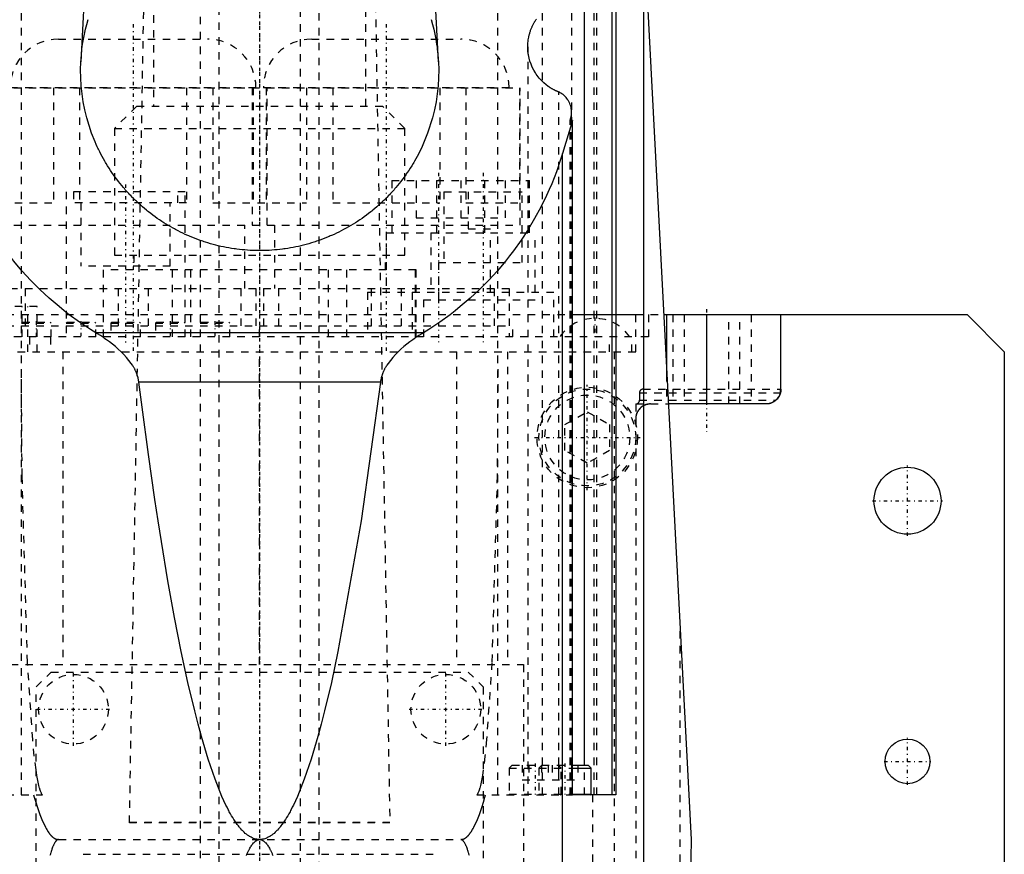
# Model space of a CAD drawing. Extents: x -100 to 100, y -99 to 429.
# Tile 12 of 14: x -32 to 100, y 84 to 196. Entities that reach past the tile are written whole.
import ezdxf

# ---------------------------------------------------------------- set-up
doc = ezdxf.new("R2010")
doc.units = 0
doc.linetypes.add('CENTER', pattern=[1.5, 0.45, -0.5, 0.05, -0.5])
doc.linetypes.add('DASHED', pattern=[2, 1, -1])
for name, color, linetype in [('AM_0', 7, 'CONTINUOUS'), ('AM_3', 7, 'DASHED'), ('AM_7', 7, 'CENTER')]:
    doc.layers.add(name, color=color, linetype=linetype)

msp = doc.modelspace()

# ---------------------------------------------------------------- linework, layer by layer
at = {"layer": 'AM_0', "color": 7, "linetype": 'CONTINUOUS'}
for p, q in [((58, 85.5), (50.81, 222.76)), ((-22.57, 217.5), (-24.01, 189.97)), ((24.01, 189.97), (22.57, 217.5)), ((51.58, 36.5), (51.58, 207.93)), ((47.36, 91.5), (47.36, 201.29)), ((47.82, 201.29), (47.82, 91.5)), ((43.63, 95.5), (43.63, 198.38)), ((41.89, 182.09), (41.89, 183.18)), ((42.01, 182.05), (40.68, 177.66)), ((42.01, 182.05), (41.71, 182.15)), ((42.01, 91.5), (42.01, 182.05)), ((40.68, 36.5), (40.68, 177.66)), ((42.01, 156), (50.5, 156)), ((54.43, 156), (95, 156)), ((54.64, 156), (54.64, 148.01)), ((60, 156), (60, 144)), ((70, 146), (70, 156)), ((95, 156), (100, 151)), ((22, 153.57), (-22, 153.57)), ((100, 151), (100, 32)), ((16.22, 146.91), (-16.22, 146.91)), ((69.99, 146), (70, 146)), ((68, 144), (54.97, 144)), ((42.01, 95.5), (44.1, 95.5)), ((44.5, 95.1), (44.1, 95.5)), ((42.01, 95.1), (44.5, 95.1)), ((44.5, 91.6), (44.5, 95.1)), ((42.01, 91.6), (44.5, 91.6)), ((47.82, 91.5), (42.01, 91.5)), ((57.14, 36.5), (58, 85.5))]:
    msp.add_line(p, q, dxfattribs=at)
for points in [[(36, 191.97, 0), (36.01, 192.29, 0), (36.07, 192.91, 0), (36.13, 193.28, 0), (36.15, 193.38, 0), (36.18, 193.48, 0), (36.19, 193.53, 0), (36.2, 193.58, 0), (36.23, 193.68, 0), (36.26, 193.79, 0), (36.27, 193.84, 0), (36.29, 193.89, 0), (36.32, 193.99, 0), (36.35, 194.09, 0), (36.37, 194.14, 0), (36.39, 194.19, 0), (36.43, 194.28, 0), (36.46, 194.38, 0), (36.5, 194.48, 0), (36.54, 194.58, 0), (36.59, 194.67, 0), (36.61, 194.72, 0), (36.63, 194.77, 0), (36.68, 194.86, 0), (36.73, 194.96, 0), (36.77, 195.05, 0), (36.82, 195.14, 0), (36.88, 195.23, 0), (36.9, 195.28, 0), (36.93, 195.32, 0), (36.98, 195.41, 0), (37.04, 195.5, 0), (37.1, 195.59, 0), (37.16, 195.68, 0)], [(40.18, 185.89, 0), (40.15, 185.9, 0), (40.08, 185.93, 0), (40.02, 185.96, 0), (39.98, 185.97, 0), (39.95, 185.99, 0), (39.88, 186.01, 0), (39.82, 186.04, 0), (39.75, 186.07, 0), (39.68, 186.11, 0), (39.62, 186.14, 0), (39.59, 186.15, 0), (39.55, 186.17, 0), (39.49, 186.2, 0), (39.42, 186.24, 0), (39.36, 186.27, 0), (39.3, 186.31, 0), (39.23, 186.34, 0), (39.2, 186.36, 0), (39.17, 186.38, 0), (39.11, 186.42, 0), (39.05, 186.46, 0), (39.02, 186.48, 0), (38.99, 186.5, 0), (38.93, 186.54, 0), (38.87, 186.58, 0), (38.84, 186.6, 0), (38.81, 186.62, 0), (38.75, 186.66, 0), (38.69, 186.7, 0), (38.48, 186.85, 0), (38.15, 187.13, 0), (37.84, 187.44, 0), (37.54, 187.76, 0), (37.27, 188.1, 0), (37.15, 188.28, 0), (37.03, 188.46, 0), (36.8, 188.84, 0), (36.61, 189.22, 0), (36.44, 189.63, 0), (36.29, 190.04, 0), (36.18, 190.46, 0), (36.13, 190.67, 0), (36.09, 190.88, 0), (36.03, 191.32, 0), (36, 191.75, 0), (36, 191.97, 0)], [(0, 164.6, 0), (-0.18, 164.6, 0), (-0.54, 164.61, 0), (-0.9, 164.62, 0), (-1.08, 164.63, 0), (-1.26, 164.63, 0), (-1.63, 164.66, 0), (-1.99, 164.68, 0), (-2.35, 164.72, 0), (-2.7, 164.75, 0), (-3.06, 164.8, 0), (-3.24, 164.82, 0), (-3.42, 164.85, 0), (-3.78, 164.9, 0), (-4.14, 164.96, 0), (-4.49, 165.02, 0), (-4.85, 165.1, 0), (-5.2, 165.17, 0), (-5.38, 165.21, 0), (-5.55, 165.25, 0), (-5.9, 165.34, 0), (-6.25, 165.43, 0), (-6.43, 165.48, 0), (-6.6, 165.53, 0), (-6.95, 165.63, 0), (-7.29, 165.74, 0), (-7.46, 165.79, 0), (-7.64, 165.85, 0), (-7.98, 165.97, 0), (-8.32, 166.09, 0), (-8.66, 166.22, 0), (-8.99, 166.35, 0), (-9.33, 166.49, 0), (-9.49, 166.56, 0), (-9.66, 166.63, 0), (-9.99, 166.78, 0), (-10.32, 166.93, 0), (-10.64, 167.09, 0), (-10.96, 167.25, 0), (-11.28, 167.42, 0), (-11.44, 167.51, 0), (-11.6, 167.59, 0), (-11.92, 167.77, 0), (-12.23, 167.95, 0), (-12.54, 168.14, 0), (-12.85, 168.33, 0), (-13.15, 168.52, 0), (-13.3, 168.62, 0), (-13.45, 168.73, 0), (-13.75, 168.93, 0), (-14.05, 169.14, 0), (-14.34, 169.35, 0), (-14.63, 169.57, 0), (-14.91, 169.79, 0), (-15.05, 169.91, 0), (-15.19, 170.02, 0), (-15.47, 170.25, 0), (-15.75, 170.49, 0), (-16.02, 170.73, 0), (-16.28, 170.97, 0), (-16.55, 171.22, 0), (-16.68, 171.34, 0), (-16.81, 171.47, 0), (-17.07, 171.72, 0), (-17.32, 171.98, 0), (-17.44, 172.11, 0), (-17.57, 172.25, 0), (-17.81, 172.51, 0), (-18.05, 172.78, 0), (-18.17, 172.92, 0), (-18.29, 173.06, 0), (-18.52, 173.33, 0), (-18.75, 173.61, 0), (-18.97, 173.9, 0), (-19.19, 174.19, 0), (-19.41, 174.48, 0), (-19.52, 174.62, 0), (-19.62, 174.77, 0), (-19.83, 175.07, 0), (-20.03, 175.37, 0), (-20.23, 175.67, 0), (-20.42, 175.98, 0), (-20.61, 176.29, 0), (-20.7, 176.44, 0), (-20.79, 176.6, 0), (-20.97, 176.91, 0), (-21.15, 177.23, 0), (-21.32, 177.55, 0), (-21.48, 177.87, 0), (-21.64, 178.2, 0), (-21.72, 178.36, 0), (-21.8, 178.52, 0), (-21.95, 178.85, 0), (-22.09, 179.19, 0), (-22.56, 180.36, 0), (-23.22, 182.43, 0), (-23.48, 183.49, 0), (-23.69, 184.56, 0), (-23.96, 186.71, 0), (-24.05, 188.88, 0), (-24.01, 189.97, 0)], [(24.01, 189.97, 0), (24.05, 188.88, 0), (23.96, 186.71, 0), (23.69, 184.56, 0), (23.48, 183.49, 0), (23.22, 182.43, 0), (22.56, 180.36, 0), (21.72, 178.36, 0), (21.15, 177.23, 0), (20.97, 176.91, 0), (20.79, 176.6, 0), (20.7, 176.44, 0), (20.61, 176.29, 0), (20.42, 175.98, 0), (20.23, 175.67, 0), (20.03, 175.37, 0), (19.83, 175.07, 0), (19.62, 174.77, 0), (19.52, 174.62, 0), (19.41, 174.48, 0), (19.19, 174.19, 0), (18.97, 173.9, 0), (18.75, 173.61, 0), (18.52, 173.33, 0), (18.29, 173.06, 0), (18.17, 172.92, 0), (18.05, 172.78, 0), (17.81, 172.51, 0), (17.57, 172.25, 0), (17.44, 172.11, 0), (17.32, 171.98, 0), (17.07, 171.72, 0), (16.81, 171.47, 0), (16.68, 171.34, 0), (16.55, 171.22, 0), (16.28, 170.97, 0), (16.02, 170.73, 0), (15.75, 170.49, 0), (15.47, 170.25, 0), (15.19, 170.02, 0), (15.05, 169.91, 0), (14.91, 169.79, 0), (14.63, 169.57, 0), (14.34, 169.35, 0), (14.05, 169.14, 0), (13.75, 168.93, 0), (13.45, 168.73, 0), (13.3, 168.62, 0), (13.15, 168.52, 0), (12.85, 168.33, 0), (12.54, 168.14, 0), (12.23, 167.95, 0), (11.92, 167.77, 0), (11.6, 167.59, 0), (11.44, 167.51, 0), (11.28, 167.42, 0), (10.96, 167.25, 0), (10.64, 167.09, 0), (10.32, 166.93, 0), (9.99, 166.78, 0), (9.66, 166.63, 0), (9.49, 166.56, 0), (9.33, 166.49, 0), (8.99, 166.35, 0), (8.66, 166.22, 0), (8.32, 166.09, 0), (7.98, 165.97, 0), (7.64, 165.85, 0), (7.46, 165.79, 0), (7.29, 165.74, 0), (6.95, 165.63, 0), (6.6, 165.53, 0), (6.43, 165.48, 0), (6.25, 165.43, 0), (5.9, 165.34, 0), (5.55, 165.25, 0), (5.38, 165.21, 0), (5.2, 165.17, 0), (4.85, 165.1, 0), (4.49, 165.02, 0), (4.14, 164.96, 0), (3.78, 164.9, 0), (3.42, 164.85, 0), (3.24, 164.82, 0), (3.06, 164.8, 0), (2.7, 164.75, 0), (2.35, 164.72, 0), (1.99, 164.68, 0), (1.63, 164.66, 0), (1.26, 164.63, 0), (1.08, 164.63, 0), (0.9, 164.62, 0), (0.54, 164.61, 0), (0.18, 164.6, 0), (0, 164.6, 0)], [(41.89, 183.18, 0), (41.89, 183.28, 0), (41.88, 183.46, 0), (41.85, 183.65, 0), (41.84, 183.74, 0), (41.82, 183.83, 0), (41.77, 184.01, 0), (41.71, 184.19, 0), (41.65, 184.37, 0), (41.57, 184.54, 0), (41.48, 184.7, 0), (41.43, 184.78, 0), (41.38, 184.86, 0), (41.27, 185.01, 0), (41.15, 185.16, 0), (41.02, 185.3, 0), (40.88, 185.42, 0), (40.74, 185.55, 0), (40.67, 185.6, 0), (40.59, 185.66, 0), (40.43, 185.76, 0), (40.34, 185.81, 0), (40.31, 185.83, 0), (40.28, 185.84, 0), (40.27, 185.85, 0), (40.25, 185.86, 0), (40.23, 185.87, 0), (40.2, 185.88, 0), (40.18, 185.89, 0)], [(41.71, 182.15, 0), (41.72, 182.18, 0), (41.74, 182.24, 0), (41.76, 182.29, 0), (41.76, 182.32, 0), (41.77, 182.35, 0), (41.79, 182.4, 0), (41.8, 182.46, 0), (41.82, 182.52, 0), (41.83, 182.57, 0), (41.84, 182.63, 0), (41.84, 182.66, 0), (41.85, 182.69, 0), (41.86, 182.75, 0), (41.87, 182.8, 0), (41.87, 182.86, 0), (41.88, 182.92, 0), (41.88, 182.98, 0), (41.88, 183.01, 0), (41.89, 183.04, 0), (41.89, 183.09, 0), (41.89, 183.15, 0), (41.89, 183.18, 0)], [(-22, 153.57, 0), (-22.73, 154.02, 0), (-24.18, 154.98, 0), (-25.58, 155.99, 0), (-26.27, 156.52, 0), (-26.94, 157.07, 0), (-28.26, 158.19, 0), (-29.53, 159.37, 0), (-30.75, 160.6, 0), (-31.92, 161.88, 0), (-33.03, 163.2, 0), (-33.57, 163.88, 0), (-34.09, 164.57, 0), (-35.1, 165.98, 0), (-36.05, 167.43, 0), (-36.93, 168.92, 0), (-37.76, 170.44, 0), (-38.52, 172, 0), (-38.88, 172.79, 0), (-39.22, 173.58, 0), (-39.86, 175.19, 0), (-40.42, 176.83, 0), (-40.68, 177.66, 0)], [(40.68, 177.66, 0), (40.42, 176.83, 0), (39.86, 175.19, 0), (39.22, 173.58, 0), (38.88, 172.79, 0), (38.52, 172, 0), (37.76, 170.44, 0), (36.93, 168.92, 0), (36.05, 167.43, 0), (35.1, 165.98, 0), (34.09, 164.57, 0), (33.57, 163.88, 0), (33.03, 163.2, 0), (31.92, 161.88, 0), (30.75, 160.6, 0), (29.53, 159.37, 0), (28.26, 158.19, 0), (26.94, 157.07, 0), (26.27, 156.52, 0), (25.58, 155.99, 0), (24.18, 154.98, 0), (22.73, 154.02, 0), (22, 153.57, 0)], [(-16.22, 146.91, 0), (-16.23, 146.96, 0), (-16.24, 147.04, 0), (-16.25, 147.13, 0), (-16.26, 147.17, 0), (-16.26, 147.21, 0), (-16.28, 147.29, 0), (-16.3, 147.38, 0), (-16.31, 147.46, 0), (-16.33, 147.54, 0), (-16.35, 147.62, 0), (-16.37, 147.66, 0), (-16.38, 147.7, 0), (-16.4, 147.78, 0), (-16.43, 147.86, 0), (-16.45, 147.94, 0), (-16.48, 148.02, 0), (-16.51, 148.09, 0), (-16.52, 148.13, 0), (-16.54, 148.17, 0), (-16.57, 148.25, 0), (-16.6, 148.32, 0), (-16.62, 148.36, 0), (-16.64, 148.4, 0), (-16.67, 148.47, 0), (-16.71, 148.55, 0), (-16.73, 148.59, 0), (-16.75, 148.62, 0), (-16.78, 148.7, 0), (-16.82, 148.77, 0), (-16.86, 148.85, 0), (-16.9, 148.92, 0), (-16.95, 148.99, 0), (-16.97, 149.03, 0), (-16.99, 149.06, 0), (-17.03, 149.13, 0), (-17.08, 149.2, 0), (-17.24, 149.45, 0), (-17.55, 149.86, 0), (-17.88, 150.26, 0), (-18.23, 150.64, 0), (-18.41, 150.83, 0), (-18.6, 151.01, 0), (-18.98, 151.36, 0), (-19.37, 151.7, 0), (-19.77, 152.03, 0), (-20.17, 152.34, 0), (-20.57, 152.63, 0), (-20.77, 152.77, 0), (-20.97, 152.91, 0), (-21.38, 153.18, 0), (-21.79, 153.44, 0), (-22, 153.57, 0)], [(22, 153.57, 0), (21.79, 153.44, 0), (21.38, 153.18, 0), (20.97, 152.91, 0), (20.77, 152.77, 0), (20.57, 152.63, 0), (20.17, 152.34, 0), (19.77, 152.03, 0), (19.37, 151.7, 0), (18.98, 151.36, 0), (18.6, 151.01, 0), (18.41, 150.83, 0), (18.23, 150.64, 0), (17.88, 150.26, 0), (17.55, 149.86, 0), (17.24, 149.45, 0), (17.08, 149.2, 0), (17.03, 149.13, 0), (16.99, 149.06, 0), (16.97, 149.03, 0), (16.95, 148.99, 0), (16.9, 148.92, 0), (16.86, 148.85, 0), (16.82, 148.77, 0), (16.78, 148.7, 0), (16.75, 148.62, 0), (16.73, 148.59, 0), (16.71, 148.55, 0), (16.67, 148.47, 0), (16.64, 148.4, 0), (16.62, 148.36, 0), (16.6, 148.32, 0), (16.57, 148.25, 0), (16.54, 148.17, 0), (16.52, 148.13, 0), (16.51, 148.09, 0), (16.48, 148.02, 0), (16.45, 147.94, 0), (16.43, 147.86, 0), (16.4, 147.78, 0), (16.38, 147.7, 0), (16.37, 147.66, 0), (16.35, 147.62, 0), (16.33, 147.54, 0), (16.31, 147.46, 0), (16.3, 147.38, 0), (16.28, 147.29, 0), (16.26, 147.21, 0), (16.26, 147.17, 0), (16.25, 147.13, 0), (16.24, 147.04, 0), (16.23, 146.96, 0), (16.22, 146.91, 0)], [(0, 85.5, 0), (-0.08, 85.5, 0), (-0.23, 85.51, 0), (-0.39, 85.53, 0), (-0.46, 85.55, 0), (-0.54, 85.57, 0), (-0.69, 85.61, 0), (-0.85, 85.66, 0), (-1, 85.73, 0), (-1.16, 85.8, 0), (-1.31, 85.89, 0), (-1.39, 85.93, 0), (-1.46, 85.98, 0), (-1.62, 86.09, 0), (-1.77, 86.21, 0), (-1.93, 86.33, 0), (-2.08, 86.47, 0), (-2.23, 86.62, 0), (-2.31, 86.7, 0), (-2.39, 86.78, 0), (-2.54, 86.95, 0), (-2.7, 87.13, 0), (-2.77, 87.23, 0), (-2.85, 87.32, 0), (-3, 87.53, 0), (-3.16, 87.74, 0), (-3.23, 87.85, 0), (-3.31, 87.96, 0), (-3.46, 88.2, 0), (-3.62, 88.44, 0), (-3.77, 88.7, 0), (-3.92, 88.97, 0), (-4.08, 89.24, 0), (-4.15, 89.38, 0), (-4.23, 89.53, 0), (-4.38, 89.83, 0), (-4.54, 90.14, 0), (-5.07, 91.3, 0), (-5.99, 93.6, 0), (-6.91, 96.28, 0), (-7.82, 99.33, 0), (-8.27, 101, 0), (-8.72, 102.77, 0), (-9.63, 106.58, 0), (-10.52, 110.76, 0), (-11.42, 115.31, 0), (-12.31, 120.24, 0), (-13.19, 125.53, 0), (-13.63, 128.32, 0), (-14.06, 131.19, 0), (-14.93, 137.21, 0), (-15.8, 143.59, 0), (-16.22, 146.91, 0)], [(16.22, 146.91, 0), (13.63, 128.32, 0), (10.52, 110.76, 0), (9.63, 106.58, 0), (8.72, 102.77, 0), (8.27, 101, 0), (7.82, 99.33, 0), (6.91, 96.28, 0), (5.99, 93.6, 0), (5.07, 91.3, 0), (4.54, 90.14, 0), (4.38, 89.83, 0), (4.23, 89.53, 0), (4.15, 89.38, 0), (4.08, 89.24, 0), (3.92, 88.97, 0), (3.77, 88.7, 0), (3.62, 88.44, 0), (3.46, 88.2, 0), (3.31, 87.96, 0), (3.23, 87.85, 0), (3.16, 87.74, 0), (3, 87.53, 0), (2.85, 87.32, 0), (2.77, 87.23, 0), (2.7, 87.13, 0), (2.54, 86.95, 0), (2.39, 86.78, 0), (2.31, 86.7, 0), (2.23, 86.62, 0), (2.08, 86.47, 0), (1.93, 86.33, 0), (1.77, 86.21, 0), (1.62, 86.09, 0), (1.46, 85.98, 0), (1.39, 85.93, 0), (1.31, 85.89, 0), (1.16, 85.8, 0), (1, 85.73, 0), (0.85, 85.66, 0), (0.69, 85.61, 0), (0.54, 85.57, 0), (0.46, 85.55, 0), (0.39, 85.53, 0), (0.23, 85.51, 0), (0.08, 85.5, 0), (0, 85.5, 0)], [(69.95, 145.56, 0), (69.93, 145.49, 0), (69.9, 145.37, 0), (69.85, 145.24, 0), (69.82, 145.18, 0), (69.79, 145.12, 0), (69.73, 145, 0), (69.66, 144.88, 0), (69.57, 144.77, 0), (69.48, 144.66, 0), (69.38, 144.55, 0), (69.33, 144.5, 0), (69.27, 144.46, 0), (69.15, 144.37, 0), (69.02, 144.28, 0), (68.89, 144.21, 0), (68.75, 144.14, 0), (68.59, 144.09, 0), (68.51, 144.07, 0), (68.43, 144.05, 0), (68.27, 144.02, 0), (68.09, 144, 0), (68, 144, 0)], [(70, 146, 0), (70, 146, 0), (70, 146, 0), (70, 146, 0), (70, 146, 0), (70, 146, 0), (70, 146, 0), (70, 146, 0), (70, 146, 0), (70, 146, 0), (70, 146, 0), (70, 146, 0), (70, 146, 0), (70, 145.99, 0), (70, 145.99, 0), (70, 145.99, 0), (70, 145.99, 0), (70, 145.99, 0), (70, 145.99, 0), (70, 145.99, 0), (70, 145.99, 0), (70, 145.98, 0), (70, 145.98, 0), (70, 145.98, 0), (70, 145.98, 0), (70, 145.98, 0), (70, 145.98, 0), (70, 145.98, 0), (70, 145.97, 0), (70, 145.97, 0), (70, 145.97, 0), (70, 145.97, 0), (70, 145.96, 0), (70, 145.96, 0), (70, 145.96, 0), (70, 145.96, 0), (70, 145.95, 0), (70, 145.95, 0), (70, 145.95, 0), (70, 145.94, 0), (70, 145.94, 0), (70, 145.94, 0), (70, 145.94, 0), (70, 145.93, 0), (70, 145.93, 0), (70, 145.93, 0), (70, 145.92, 0), (70, 145.92, 0), (70, 145.92, 0), (70, 145.91, 0), (70, 145.91, 0), (70, 145.91, 0), (70, 145.9, 0), (70, 145.9, 0), (70, 145.89, 0), (70, 145.89, 0), (70, 145.89, 0), (70, 145.88, 0), (70, 145.88, 0), (70, 145.87, 0), (70, 145.87, 0), (70, 145.87, 0), (70, 145.86, 0), (70, 145.86, 0), (69.99, 145.85, 0), (69.99, 145.85, 0), (69.99, 145.85, 0), (69.99, 145.84, 0), (69.99, 145.84, 0), (69.99, 145.84, 0), (69.99, 145.83, 0), (69.99, 145.83, 0), (69.99, 145.82, 0), (69.99, 145.82, 0), (69.99, 145.81, 0), (69.99, 145.81, 0), (69.99, 145.8, 0), (69.99, 145.8, 0), (69.99, 145.79, 0), (69.99, 145.79, 0), (69.99, 145.78, 0), (69.99, 145.78, 0), (69.99, 145.77, 0), (69.99, 145.77, 0), (69.99, 145.76, 0), (69.99, 145.76, 0), (69.98, 145.75, 0), (69.98, 145.75, 0), (69.98, 145.74, 0), (69.98, 145.73, 0), (69.98, 145.73, 0), (69.98, 145.73, 0), (69.98, 145.72, 0), (69.98, 145.71, 0), (69.98, 145.71, 0), (69.98, 145.7, 0), (69.98, 145.69, 0), (69.98, 145.69, 0), (69.98, 145.69, 0), (69.97, 145.68, 0), (69.97, 145.67, 0), (69.97, 145.66, 0), (69.97, 145.66, 0), (69.97, 145.65, 0), (69.97, 145.65, 0), (69.97, 145.64, 0), (69.97, 145.64, 0), (69.97, 145.63, 0), (69.96, 145.63, 0), (69.96, 145.62, 0), (69.96, 145.62, 0), (69.96, 145.61, 0), (69.96, 145.6, 0), (69.96, 145.6, 0), (69.96, 145.59, 0), (69.96, 145.59, 0), (69.96, 145.58, 0), (69.95, 145.57, 0), (69.95, 145.57, 0), (69.95, 145.56, 0), (69.95, 145.56, 0), (69.95, 145.55, 0), (69.95, 145.54, 0), (69.95, 145.54, 0), (69.94, 145.53, 0), (69.94, 145.52, 0), (69.94, 145.52, 0), (69.94, 145.52, 0), (69.94, 145.51, 0), (69.94, 145.5, 0), (69.94, 145.5, 0)], [(69.95, 145.56, 0), (69.95, 145.56, 0), (69.95, 145.57, 0), (69.95, 145.57, 0), (69.95, 145.58, 0), (69.95, 145.58, 0), (69.95, 145.59, 0), (69.95, 145.59, 0), (69.95, 145.6, 0), (69.95, 145.61, 0), (69.95, 145.61, 0), (69.95, 145.62, 0), (69.95, 145.62, 0), (69.95, 145.63, 0), (69.95, 145.63, 0), (69.95, 145.64, 0), (69.95, 145.65, 0), (69.95, 145.65, 0), (69.95, 145.66, 0), (69.95, 145.66, 0), (69.95, 145.67, 0), (69.95, 145.67, 0), (69.95, 145.68, 0), (69.95, 145.68, 0), (69.95, 145.68, 0), (69.95, 145.69, 0), (69.95, 145.69, 0), (69.95, 145.7, 0), (69.95, 145.7, 0), (69.95, 145.71, 0), (69.95, 145.72, 0), (69.95, 145.72, 0), (69.96, 145.73, 0), (69.96, 145.73, 0), (69.96, 145.73, 0), (69.96, 145.74, 0), (69.96, 145.75, 0), (69.96, 145.75, 0), (69.96, 145.76, 0), (69.96, 145.76, 0), (69.96, 145.77, 0), (69.96, 145.77, 0), (69.96, 145.78, 0), (69.96, 145.78, 0), (69.96, 145.79, 0), (69.96, 145.79, 0), (69.96, 145.8, 0), (69.96, 145.8, 0), (69.96, 145.8, 0), (69.96, 145.81, 0), (69.96, 145.81, 0), (69.96, 145.82, 0), (69.96, 145.82, 0), (69.96, 145.83, 0), (69.96, 145.83, 0), (69.96, 145.83, 0), (69.96, 145.84, 0), (69.96, 145.84, 0), (69.96, 145.85, 0), (69.96, 145.85, 0), (69.96, 145.86, 0), (69.96, 145.86, 0), (69.96, 145.86, 0), (69.96, 145.87, 0), (69.97, 145.87, 0), (69.97, 145.87, 0), (69.97, 145.88, 0), (69.97, 145.88, 0), (69.97, 145.88, 0), (69.97, 145.89, 0), (69.97, 145.89, 0), (69.97, 145.89, 0), (69.97, 145.9, 0), (69.97, 145.9, 0), (69.97, 145.9, 0), (69.97, 145.91, 0), (69.97, 145.91, 0), (69.97, 145.91, 0), (69.97, 145.92, 0), (69.97, 145.92, 0), (69.97, 145.92, 0), (69.97, 145.93, 0), (69.97, 145.93, 0), (69.97, 145.93, 0), (69.97, 145.93, 0), (69.97, 145.94, 0), (69.97, 145.94, 0), (69.97, 145.94, 0), (69.97, 145.95, 0), (69.97, 145.95, 0), (69.97, 145.95, 0), (69.97, 145.95, 0), (69.98, 145.96, 0), (69.98, 145.96, 0), (69.98, 145.96, 0), (69.98, 145.96, 0), (69.98, 145.97, 0), (69.98, 145.97, 0), (69.98, 145.97, 0), (69.98, 145.97, 0), (69.98, 145.97, 0), (69.98, 145.98, 0), (69.98, 145.98, 0), (69.98, 145.98, 0), (69.98, 145.98, 0), (69.98, 145.98, 0), (69.98, 145.98, 0), (69.98, 145.98, 0), (69.98, 145.99, 0), (69.98, 145.99, 0), (69.98, 145.99, 0), (69.98, 145.99, 0), (69.98, 145.99, 0), (69.98, 145.99, 0), (69.98, 145.99, 0), (69.98, 145.99, 0), (69.98, 145.99, 0), (69.98, 146, 0), (69.98, 146, 0), (69.98, 146, 0), (69.98, 146, 0), (69.98, 146, 0), (69.99, 146, 0), (69.99, 146, 0), (69.99, 146, 0), (69.99, 146, 0), (69.99, 146, 0), (69.99, 146, 0), (69.99, 146, 0), (69.99, 146, 0), (69.99, 146, 0)], [(69.32, 144.5, 0), (69.31, 144.49, 0), (69.27, 144.46, 0), (69.24, 144.43, 0), (69.22, 144.41, 0), (69.2, 144.4, 0), (69.16, 144.37, 0), (69.12, 144.35, 0), (69.08, 144.32, 0), (69.04, 144.29, 0), (69.01, 144.27, 0), (68.98, 144.26, 0), (68.96, 144.25, 0), (68.92, 144.23, 0), (68.88, 144.21, 0), (68.84, 144.19, 0), (68.8, 144.17, 0), (68.77, 144.15, 0), (68.75, 144.14, 0), (68.73, 144.14, 0), (68.69, 144.12, 0), (68.65, 144.11, 0), (68.63, 144.1, 0)], [(-1.78, 83.37, 0), (-1.7, 83.55, 0), (-1.66, 83.64, 0), (-1.62, 83.73, 0), (-1.54, 83.9, 0), (-1.46, 84.06, 0), (-1.42, 84.13, 0), (-1.38, 84.21, 0), (-1.3, 84.35, 0), (-1.23, 84.49, 0), (-1.19, 84.55, 0), (-1.15, 84.61, 0), (-1.07, 84.73, 0), (-0.99, 84.84, 0), (-0.91, 84.94, 0), (-0.83, 85.04, 0), (-0.75, 85.12, 0), (-0.71, 85.16, 0), (-0.67, 85.2, 0), (-0.59, 85.26, 0), (-0.55, 85.3, 0), (-0.53, 85.31, 0), (-0.52, 85.32, 0), (-0.51, 85.32, 0), (-0.51, 85.33, 0), (-0.49, 85.34, 0), (-0.48, 85.34, 0), (-0.47, 85.35, 0), (-0.45, 85.36, 0), (-0.44, 85.37, 0), (-0.43, 85.37, 0), (-0.43, 85.38, 0), (-0.42, 85.38, 0), (-0.4, 85.39, 0), (-0.39, 85.4, 0), (-0.38, 85.4, 0), (-0.36, 85.41, 0), (-0.36, 85.41, 0), (-0.35, 85.42, 0), (-0.34, 85.42, 0), (-0.32, 85.43, 0), (-0.31, 85.44, 0), (-0.3, 85.44, 0), (-0.28, 85.45, 0), (-0.28, 85.45, 0), (-0.27, 85.45, 0), (-0.26, 85.46, 0), (-0.24, 85.46, 0), (-0.24, 85.46, 0), (-0.23, 85.46, 0), (-0.22, 85.47, 0), (-0.2, 85.47, 0), (-0.2, 85.47, 0), (-0.19, 85.48, 0), (-0.18, 85.48, 0), (-0.16, 85.48, 0), (-0.15, 85.48, 0), (-0.14, 85.49, 0), (-0.13, 85.49, 0), (-0.12, 85.49, 0), (-0.11, 85.49, 0), (-0.1, 85.49, 0), (-0.09, 85.5, 0), (-0.07, 85.5, 0), (-0.06, 85.5, 0), (-0.05, 85.5, 0), (-0.04, 85.5, 0), (-0.03, 85.5, 0), (-0.02, 85.5, 0), (-0.01, 85.5, 0), (0, 85.5, 0)], [(0, 85.5, 0), (0.01, 85.5, 0), (0.02, 85.5, 0), (0.03, 85.5, 0), (0.04, 85.5, 0), (0.05, 85.5, 0), (0.06, 85.5, 0), (0.07, 85.5, 0), (0.09, 85.5, 0), (0.1, 85.49, 0), (0.11, 85.49, 0), (0.12, 85.49, 0), (0.13, 85.49, 0), (0.14, 85.49, 0), (0.15, 85.48, 0), (0.16, 85.48, 0), (0.18, 85.48, 0), (0.19, 85.48, 0), (0.2, 85.47, 0), (0.2, 85.47, 0), (0.22, 85.47, 0), (0.23, 85.46, 0), (0.24, 85.46, 0), (0.24, 85.46, 0), (0.26, 85.46, 0), (0.27, 85.45, 0), (0.28, 85.45, 0), (0.28, 85.45, 0), (0.3, 85.44, 0), (0.31, 85.44, 0), (0.32, 85.43, 0), (0.34, 85.42, 0), (0.35, 85.42, 0), (0.36, 85.41, 0), (0.36, 85.41, 0), (0.38, 85.4, 0), (0.39, 85.4, 0), (0.4, 85.39, 0), (0.42, 85.38, 0), (0.43, 85.38, 0), (0.43, 85.37, 0), (0.44, 85.37, 0), (0.45, 85.36, 0), (0.47, 85.35, 0), (0.48, 85.34, 0), (0.49, 85.34, 0), (0.51, 85.33, 0), (0.51, 85.32, 0), (0.52, 85.32, 0), (0.53, 85.31, 0), (0.55, 85.3, 0), (0.59, 85.26, 0), (0.67, 85.2, 0), (0.71, 85.16, 0), (0.75, 85.12, 0), (0.83, 85.04, 0), (0.91, 84.94, 0), (0.99, 84.84, 0), (1.07, 84.73, 0), (1.15, 84.61, 0), (1.19, 84.55, 0), (1.23, 84.49, 0), (1.3, 84.35, 0), (1.38, 84.21, 0), (1.42, 84.13, 0), (1.46, 84.06, 0), (1.54, 83.9, 0), (1.62, 83.73, 0), (1.66, 83.64, 0), (1.7, 83.55, 0), (1.78, 83.37, 0)]]:
    msp.add_polyline3d(points, dxfattribs=at)
for centre, radius in [((87, 131), 4.5), ((87, 96), 3)]:
    msp.add_circle(centre, radius, dxfattribs=at)
for centre, radius, start, end in [((68, 146), 2, 311.4096, 345.5225), ((44.4, 91.6), 0.1, 270, 0)]:
    msp.add_arc(centre, radius, start, end, dxfattribs=at)
at = {"layer": 'AM_3', "color": 6, "linetype": 'DASHED'}
for p, q in [((-5.5, 393.25), (-5.5, -76)), ((5.5, -76), (5.5, 393.25)), ((-8, 380), (-8, -32.5)), ((8, -32.5), (8, 380)), ((-14.25, 256.2), (-14.25, 184)), ((14.25, 184), (14.25, 256.2)), ((38, 91.5), (38, 227.5)), ((41.94, 91.5), (41.94, 227.5)), ((44.94, 91.5), (44.94, 227.5)), ((45.28, 91.5), (45.28, 227.5)), ((-32, 91.5), (-32, 225.85)), ((32, 91.5), (32, 225.85)), ((-17.48, 87.75), (-15.1, 223.62)), ((15.1, 223.62), (17.48, 87.75)), ((-27.01, 193), (-6.99, 193)), ((6.99, 193), (27.01, 193)), ((36, 191.97), (36, 91.5)), ((-35, 186.47), (35, 186.47)), ((-33.5, 186.51), (-0.5, 186.51)), ((-27.69, 186.47), (-27.69, 171)), ((-24.19, 186.47), (-24.19, 171)), ((-9.81, 186.47), (-9.81, 171)), ((-6.31, 186.47), (-6.31, 171)), ((-1, 186.47), (-1, 168)), ((-0.89, 186.47), (-0.89, 171)), ((-0.5, 186.47), (-0.5, 186.51)), ((0.5, 186.51), (0.5, 186.47)), ((0.5, 186.51), (33.5, 186.51)), ((0.89, 186.47), (0.89, 171)), ((1, 168), (1, 186.47)), ((6.31, 186.47), (6.31, 171)), ((9.81, 186.47), (9.81, 171)), ((24.19, 186.47), (24.19, 171)), ((27.69, 186.47), (27.69, 171)), ((33.5, 186.47), (33.5, 186.51)), ((34.89, 186.47), (34.89, 171)), ((35, 168), (35, 186.47)), ((40.18, 91.5), (40.18, 185.89)), ((-16.5, 184), (-19.5, 181)), ((-16.5, 184), (16.5, 184)), ((19.5, 181), (16.5, 184)), ((41.71, 91.5), (41.71, 182.15)), ((41.89, 91.5), (41.89, 182.09)), ((-19.5, 181), (-19.5, 164)), ((-19.5, 181), (19.5, 181)), ((19.5, 164), (19.5, 181)), ((17.75, 174), (17.75, 167)), ((17.75, 174), (36.25, 174)), ((21, 174), (21, 169)), ((23.75, 174), (23.75, 167)), ((27, 174), (27, 169)), ((30.25, 167), (30.25, 174)), ((33, 169), (33, 174)), ((36.25, 167), (36.25, 174)), ((-26, 172.5), (-26, 153)), ((-10, 172.5), (-26, 172.5)), ((-25, 172.5), (-25, 171)), ((-11, 171), (-11, 172.5)), ((-10, 153), (-10, 172.5)), ((24.75, 172.5), (24.75, 163)), ((24.75, 172.5), (35.25, 172.5)), ((28, 172.5), (28, 167.5)), ((35.25, 163), (35.25, 172.5)), ((-34.89, 171), (-27.69, 171)), ((-9.81, 171), (-25, 171)), ((-24, 171), (-24, 162.5)), ((-12, 162.5), (-12, 171)), ((-6.31, 171), (6.31, 171)), ((9.81, 171), (24.19, 171)), ((27.69, 171), (34.89, 171)), ((-35, 168), (35, 168)), ((-2, 159.5), (-2, 168)), ((2, 168), (2, 159.5)), ((21, 169), (33, 169)), ((17, 167), (17, 159)), ((17, 167), (37, 167)), ((23, 167), (23, 159)), ((28, 167.5), (32, 167.5)), ((31, 159), (31, 167)), ((37, 159), (37, 167)), ((-19.5, 164), (19.5, 164)), ((-16.89, 164), (-16.89, 162)), ((16.89, 162), (16.89, 164)), ((24, 163), (24, 158)), ((24, 163), (36, 163)), ((-12, 162.5), (-24, 162.5)), ((-21, 162), (-21, 153)), ((21, 162), (-21, 162)), ((-20.95, 153), (-20.95, 162)), ((-11.7, 153), (-11.7, 162)), ((-9.26, 153), (-9.26, 162)), ((9.26, 153), (9.26, 162)), ((11.7, 153), (11.7, 162)), ((20.95, 153), (20.95, 162)), ((21, 153), (21, 162)), ((-33.5, 159.5), (-0.5, 159.5)), ((-31.48, 159.5), (-31.48, 154.5)), ((-19.02, 159.5), (-19.02, 154.5)), ((-14.98, 159.5), (-14.98, 154.5)), ((-2.52, 159.5), (-2.52, 154.5)), ((-0.5, 159.5), (-0.5, 154.5)), ((0.5, 159.5), (0.5, 154.5)), ((0.5, 159.5), (33.5, 159.5)), ((2.52, 159.5), (2.52, 154.5)), ((14.5, 159), (14.5, 153)), ((14.5, 159), (39.5, 159)), ((14.98, 159.5), (14.98, 154.5)), ((19.02, 159.5), (19.02, 154.5)), ((20.5, 159), (20.5, 153)), ((31.48, 159.5), (31.48, 154.5)), ((33.5, 159.5), (33.5, 153)), ((39.5, 153), (39.5, 159)), ((22, 158), (22, 153)), ((22, 158), (38, 158)), ((-29.89, 157.1), (-37.69, 157.1)), ((-31.88, 153), (-31.88, 157.1)), ((-31.13, 151), (-31.13, 157.1)), ((-31.12, 151), (-31.12, 157.1)), ((-29.89, 151), (-29.89, 157.1)), ((-42.01, 156), (42.01, 156)), ((-31.85, 155), (-32, 154.85)), ((-32, 154.85), (-28, 154.85)), ((-31.85, 155), (-28.15, 155)), ((-28, 154.85), (-28.15, 155)), ((-28, 153), (-28, 154.85)), ((-25.85, 155), (-26, 154.85)), ((-26, 154.85), (-22, 154.85)), ((-25.85, 155), (-22.15, 155)), ((-22, 154.85), (-22.15, 155)), ((-22, 153), (-22, 154.85)), ((-19.85, 155), (-20, 154.85)), ((-20, 154.85), (-20, 153)), ((-20, 154.85), (-16, 154.85)), ((-19.85, 155), (-16.15, 155)), ((-16, 154.85), (-16.15, 155)), ((-16, 153), (-16, 154.85)), ((-13.85, 155), (-14, 154.85)), ((-14, 154.85), (-14, 153)), ((-14, 154.85), (-10, 154.85)), ((-13.85, 155), (-10.15, 155)), ((-10, 154.85), (-10.15, 155)), ((-7.85, 155), (-8, 154.85)), ((-8, 154.85), (-4, 154.85)), ((-7.85, 155), (-4.15, 155)), ((-4, 154.85), (-4.15, 155)), ((-4, 153), (-4, 154.85)), ((50.5, 156), (54.43, 156)), ((50.5, 151), (50.5, 156)), ((52.21, 156), (52.21, 153)), ((55.5, 156), (55.5, 144)), ((57, 156), (57, 144)), ((63, 144), (63, 156)), ((64.5, 144), (64.5, 156)), ((66, 156), (66, 144)), ((-34, 154.5), (34, 154.5)), ((0, 153), (0, 154.5)), ((34, 153), (34, 154.5)), ((50, 153), (-50, 153)), ((-30.91, 153), (-30.91, 151)), ((-28.1, 153), (-28.1, 151)), ((47, 151), (47, 153)), ((50, 151), (50, 153)), ((52.21, 153), (50.5, 153)), ((-50.5, 151), (50.5, 151)), ((-26.42, 151), (-26.42, 109)), ((0, 109), (0, 151)), ((26.42, 151), (26.42, 109)), ((33.3, 151), (33.3, 109)), ((47.59, 151), (47.59, 39)), ((54.64, 148.01), (54.64, 144)), ((51, 145.5), (51, 144.5)), ((51, 145.5), (69.94, 145.5)), ((51.5, 146), (69.99, 146)), ((51, 144.5), (69.32, 144.5)), ((41, 141.23), (44, 142.96)), ((44, 142.96), (47, 141.23)), ((50.5, 144), (50.5, 142.5)), ((50.5, 144), (54.97, 144)), ((50.5, 142.5), (50.56, 142.5)), ((50.5, 142), (50.5, 39)), ((41, 137.77), (41, 141.23)), ((47, 141.23), (47, 137.77)), ((44, 136.04), (41, 137.77)), ((47, 137.77), (44, 136.04)), ((56.48, 36.5), (56.48, 114.58)), ((-35.44, 109), (35.44, 109)), ((35.44, 109), (35.44, 39)), ((-30, 106), (-28, 108)), ((-28, 108), (28, 108)), ((28, 108), (30, 106)), ((-30, 42), (-30, 106)), ((30, 106), (30, 42)), ((33.9, 95.5), (33.5, 95.1)), ((33.9, 95.5), (42.01, 95.5)), ((35.27, 95.5), (35.27, 93.5)), ((36.13, 95.5), (36.13, 93.5)), ((37.9, 95.5), (37.5, 95.1)), ((37.87, 95.5), (37.87, 93.5)), ((38.73, 95.5), (38.73, 93.5)), ((39.27, 95.5), (39.27, 93.5)), ((40.5, 95.1), (40.1, 95.5)), ((40.13, 95.5), (40.13, 93.5)), ((41.87, 95.5), (41.87, 93.5)), ((42.73, 95.5), (42.73, 93.5)), ((43.63, 91.5), (43.63, 95.5)), ((33.5, 95.1), (33.5, 91.6)), ((33.5, 95.1), (42.01, 95.1)), ((37.5, 95.1), (37.5, 91.6)), ((40.5, 91.6), (40.5, 95.1)), ((35.27, 93.5), (38.73, 93.5)), ((39.27, 93.5), (42.73, 93.5)), ((-42.01, 91.5), (-29.16, 91.5)), ((29.16, 91.5), (42.01, 91.5)), ((33.5, 91.6), (42.01, 91.6)), ((44.73, 36.5), (44.73, 91.5)), ((-17.48, 87.85), (17.48, 87.85)), ((17.48, 87.75), (-17.48, 87.75)), ((-27, 85.5), (27, 85.5)), ((-23.7, 83.52), (23.7, 83.52))]:
    msp.add_line(p, q, dxfattribs=at)
for points in [[(-24.01, 189.97, 0), (-23.99, 190.31, 0), (-23.94, 190.98, 0), (-23.86, 191.66, 0), (-23.82, 191.99, 0), (-23.77, 192.33, 0), (-23.66, 193, 0), (-23.53, 193.66, 0), (-23.38, 194.32, 0), (-23.22, 194.98, 0), (-23.03, 195.63, 0)], [(23.03, 195.63, 0), (23.22, 194.98, 0), (23.38, 194.32, 0), (23.53, 193.66, 0), (23.66, 193, 0), (23.77, 192.33, 0), (23.82, 191.99, 0), (23.86, 191.66, 0), (23.94, 190.98, 0), (23.99, 190.31, 0), (24.01, 189.97, 0)], [(-29.16, 91.5, 0), (-29.17, 91.5, 0), (-29.17, 91.51, 0), (-29.18, 91.52, 0), (-29.18, 91.52, 0), (-29.19, 91.53, 0), (-29.19, 91.54, 0), (-29.2, 91.54, 0), (-29.21, 91.55, 0), (-29.22, 91.56, 0), (-29.22, 91.57, 0), (-29.23, 91.58, 0), (-29.23, 91.58, 0), (-29.24, 91.59, 0), (-29.24, 91.6, 0), (-29.25, 91.62, 0), (-29.26, 91.63, 0), (-29.26, 91.64, 0), (-29.27, 91.64, 0), (-29.27, 91.65, 0), (-29.28, 91.66, 0), (-29.29, 91.68, 0), (-29.29, 91.68, 0), (-29.31, 91.72, 0), (-29.35, 91.81, 0), (-29.39, 91.91, 0), (-29.44, 92.02, 0), (-29.48, 92.14, 0), (-29.52, 92.28, 0), (-29.54, 92.35, 0), (-29.56, 92.42, 0), (-29.6, 92.58, 0), (-29.64, 92.74, 0), (-29.79, 93.41, 0), (-29.91, 94.09, 0), (-30.03, 94.87, 0), (-30.26, 96.71, 0), (-30.48, 98.92, 0), (-31.18, 109.3, 0), (-31.9, 134.35, 0), (-32, 148.66, 0)], [(32, 148.66, 0), (31.9, 134.35, 0), (31.18, 109.3, 0), (30.48, 98.92, 0), (30.26, 96.71, 0), (30.03, 94.87, 0), (29.91, 94.09, 0), (29.79, 93.41, 0), (29.64, 92.74, 0), (29.6, 92.58, 0), (29.56, 92.42, 0), (29.54, 92.35, 0), (29.52, 92.28, 0), (29.48, 92.14, 0), (29.44, 92.02, 0), (29.39, 91.91, 0), (29.35, 91.81, 0), (29.31, 91.72, 0), (29.29, 91.68, 0), (29.27, 91.64, 0), (29.24, 91.6, 0), (29.24, 91.59, 0), (29.23, 91.58, 0), (29.23, 91.58, 0), (29.22, 91.57, 0), (29.22, 91.56, 0), (29.21, 91.55, 0), (29.2, 91.54, 0), (29.19, 91.54, 0), (29.19, 91.53, 0), (29.18, 91.52, 0), (29.18, 91.52, 0), (29.17, 91.51, 0), (29.17, 91.5, 0), (29.16, 91.5, 0)], [(69.32, 144.5, 0), (69.32, 144.5, 0), (69.31, 144.49, 0), (69.3, 144.48, 0), (69.29, 144.47, 0), (69.29, 144.47, 0), (69.28, 144.46, 0), (69.26, 144.45, 0), (69.25, 144.44, 0), (69.24, 144.43, 0), (69.23, 144.42, 0), (69.23, 144.42, 0), (69.22, 144.42, 0), (69.21, 144.41, 0), (69.2, 144.4, 0), (69.16, 144.37, 0), (69.13, 144.35, 0), (69.09, 144.32, 0), (69.02, 144.28, 0), (68.95, 144.24, 0), (68.88, 144.2, 0), (68.8, 144.17, 0), (68.73, 144.14, 0), (68.69, 144.12, 0), (68.65, 144.11, 0), (68.58, 144.08, 0), (68.5, 144.06, 0), (68.42, 144.04, 0), (68.34, 144.03, 0), (68.27, 144.02, 0), (68.23, 144.01, 0), (68.19, 144.01, 0), (68.11, 144, 0), (68.04, 144, 0), (68, 144, 0)], [(52.5, 144, 0), (52.49, 144, 0), (52.46, 144, 0), (52.43, 144, 0), (52.42, 144, 0), (52.4, 144, 0), (52.37, 144, 0), (52.34, 143.99, 0), (52.32, 143.99, 0), (52.29, 143.99, 0), (52.26, 143.99, 0), (52.24, 143.98, 0), (52.23, 143.98, 0), (52.2, 143.98, 0), (52.17, 143.97, 0), (52.15, 143.97, 0), (52.12, 143.96, 0), (52.09, 143.96, 0), (52.07, 143.95, 0), (52.06, 143.95, 0), (52.03, 143.94, 0), (52, 143.94, 0), (51.99, 143.93, 0), (51.97, 143.93, 0), (51.95, 143.92, 0), (51.92, 143.91, 0), (51.9, 143.91, 0), (51.89, 143.9, 0), (51.86, 143.9, 0), (51.83, 143.89, 0), (51.81, 143.88, 0), (51.78, 143.87, 0), (51.75, 143.86, 0), (51.74, 143.85, 0), (51.73, 143.84, 0), (51.7, 143.83, 0), (51.67, 143.82, 0), (51.65, 143.81, 0), (51.62, 143.8, 0), (51.59, 143.78, 0), (51.58, 143.78, 0), (51.57, 143.77, 0), (51.54, 143.76, 0), (51.52, 143.74, 0), (51.49, 143.73, 0), (51.47, 143.71, 0), (51.44, 143.7, 0), (51.43, 143.69, 0), (51.42, 143.68, 0), (51.39, 143.67, 0), (51.37, 143.65, 0), (51.34, 143.63, 0), (51.32, 143.62, 0), (51.3, 143.6, 0), (51.29, 143.59, 0), (51.28, 143.58, 0), (51.25, 143.56, 0), (51.23, 143.55, 0), (51.21, 143.53, 0), (51.19, 143.51, 0), (51.17, 143.49, 0), (51.16, 143.48, 0), (51.15, 143.47, 0), (51.12, 143.45, 0), (51.1, 143.43, 0), (51.09, 143.42, 0), (51.08, 143.41, 0), (51.07, 143.39, 0), (51.05, 143.37, 0), (51.04, 143.36, 0), (51.03, 143.35, 0), (51.01, 143.33, 0), (50.99, 143.31, 0), (50.97, 143.29, 0), (50.95, 143.27, 0), (50.94, 143.25, 0), (50.93, 143.23, 0), (50.92, 143.22, 0), (50.9, 143.2, 0), (50.88, 143.18, 0), (50.87, 143.15, 0), (50.85, 143.13, 0), (50.83, 143.1, 0), (50.82, 143.09, 0), (50.82, 143.08, 0), (50.8, 143.06, 0), (50.79, 143.03, 0), (50.77, 143, 0), (50.76, 142.98, 0), (50.74, 142.95, 0), (50.73, 142.94, 0), (50.73, 142.93, 0), (50.71, 142.9, 0), (50.7, 142.87, 0), (50.69, 142.85, 0), (50.68, 142.82, 0), (50.66, 142.79, 0), (50.66, 142.78, 0), (50.65, 142.76, 0), (50.64, 142.74, 0), (50.63, 142.71, 0), (50.62, 142.68, 0), (50.61, 142.65, 0), (50.6, 142.62, 0), (50.6, 142.61, 0), (50.59, 142.6, 0), (50.58, 142.57, 0), (50.57, 142.54, 0), (50.57, 142.52, 0), (50.57, 142.51, 0), (50.56, 142.48, 0), (50.55, 142.45, 0), (50.55, 142.44, 0), (50.55, 142.42, 0), (50.54, 142.39, 0), (50.53, 142.36, 0), (50.53, 142.33, 0), (50.52, 142.31, 0), (50.52, 142.28, 0), (50.52, 142.26, 0), (50.52, 142.25, 0), (50.51, 142.22, 0), (50.51, 142.19, 0), (50.51, 142.16, 0), (50.5, 142.13, 0), (50.5, 142.1, 0), (50.5, 142.09, 0), (50.5, 142.07, 0), (50.5, 142.04, 0), (50.5, 142.01, 0), (50.5, 142, 0)], [(52.5, 144, 0), (52.41, 144, 0), (52.24, 143.98, 0), (52.08, 143.95, 0), (52, 143.94, 0), (51.92, 143.91, 0), (51.77, 143.86, 0), (51.63, 143.8, 0), (51.5, 143.73, 0), (51.37, 143.65, 0), (51.25, 143.56, 0), (51.2, 143.52, 0), (51.14, 143.47, 0), (51.04, 143.37, 0), (50.95, 143.27, 0), (50.87, 143.16, 0), (50.79, 143.04, 0), (50.73, 142.93, 0), (50.7, 142.87, 0), (50.67, 142.81, 0), (50.62, 142.68, 0), (50.58, 142.56, 0), (50.56, 142.5, 0)], [(68.63, 144.1, 0), (68.61, 144.1, 0), (68.58, 144.08, 0), (68.54, 144.07, 0), (68.52, 144.07, 0), (68.51, 144.07, 0), (68.47, 144.06, 0), (68.44, 144.05, 0), (68.4, 144.04, 0), (68.36, 144.03, 0), (68.33, 144.03, 0), (68.31, 144.02, 0), (68.29, 144.02, 0), (68.26, 144.02, 0), (68.22, 144.01, 0), (68.19, 144.01, 0), (68.15, 144.01, 0), (68.12, 144, 0), (68.1, 144, 0), (68.08, 144, 0), (68.05, 144, 0), (68.02, 144, 0), (68, 144, 0)], [(-30.35, 91.5, 0), (-30.26, 91.17, 0), (-30.07, 90.54, 0), (-29.89, 89.95, 0), (-29.8, 89.67, 0), (-29.7, 89.4, 0), (-29.52, 88.88, 0), (-29.33, 88.4, 0), (-29.15, 87.95, 0), (-28.96, 87.55, 0), (-28.78, 87.17, 0), (-28.68, 87, 0), (-28.59, 86.84, 0), (-28.4, 86.54, 0), (-28.29, 86.39, 0), (-28.26, 86.35, 0), (-28.23, 86.3, 0), (-28.22, 86.28, 0), (-28.2, 86.26, 0), (-28.17, 86.23, 0), (-28.14, 86.19, 0), (-28.11, 86.15, 0), (-28.08, 86.11, 0), (-28.04, 86.08, 0), (-28.03, 86.06, 0), (-28.01, 86.04, 0), (-27.98, 86.01, 0), (-27.95, 85.98, 0), (-27.92, 85.95, 0), (-27.89, 85.92, 0), (-27.86, 85.89, 0), (-27.84, 85.88, 0), (-27.83, 85.86, 0), (-27.8, 85.84, 0), (-27.76, 85.81, 0), (-27.73, 85.78, 0), (-27.7, 85.76, 0), (-27.67, 85.74, 0), (-27.66, 85.73, 0), (-27.64, 85.72, 0), (-27.61, 85.7, 0), (-27.58, 85.68, 0), (-27.56, 85.67, 0), (-27.55, 85.66, 0), (-27.51, 85.64, 0), (-27.48, 85.62, 0), (-27.47, 85.62, 0), (-27.45, 85.61, 0), (-27.42, 85.59, 0), (-27.39, 85.58, 0), (-27.36, 85.57, 0), (-27.33, 85.56, 0), (-27.3, 85.55, 0), (-27.28, 85.54, 0), (-27.27, 85.54, 0), (-27.23, 85.53, 0), (-27.2, 85.52, 0), (-27.17, 85.52, 0), (-27.14, 85.51, 0), (-27.11, 85.51, 0), (-27.09, 85.5, 0), (-27.08, 85.5, 0), (-27.05, 85.5, 0), (-27.02, 85.5, 0), (-27, 85.5, 0)], [(27, 85.5, 0), (27.02, 85.5, 0), (27.05, 85.5, 0), (27.08, 85.5, 0), (27.09, 85.5, 0), (27.11, 85.51, 0), (27.14, 85.51, 0), (27.17, 85.52, 0), (27.2, 85.52, 0), (27.23, 85.53, 0), (27.27, 85.54, 0), (27.28, 85.54, 0), (27.3, 85.55, 0), (27.33, 85.56, 0), (27.36, 85.57, 0), (27.39, 85.58, 0), (27.42, 85.59, 0), (27.45, 85.61, 0), (27.47, 85.62, 0), (27.48, 85.62, 0), (27.51, 85.64, 0), (27.55, 85.66, 0), (27.56, 85.67, 0), (27.58, 85.68, 0), (27.61, 85.7, 0), (27.64, 85.72, 0), (27.66, 85.73, 0), (27.67, 85.74, 0), (27.7, 85.76, 0), (27.73, 85.78, 0), (27.76, 85.81, 0), (27.8, 85.84, 0), (27.83, 85.86, 0), (27.84, 85.88, 0), (27.86, 85.89, 0), (27.89, 85.92, 0), (27.92, 85.95, 0), (27.95, 85.98, 0), (27.98, 86.01, 0), (28.01, 86.04, 0), (28.03, 86.06, 0), (28.04, 86.08, 0), (28.08, 86.11, 0), (28.11, 86.15, 0), (28.14, 86.19, 0), (28.17, 86.23, 0), (28.2, 86.26, 0), (28.22, 86.28, 0), (28.23, 86.3, 0), (28.26, 86.35, 0), (28.29, 86.39, 0), (28.4, 86.54, 0), (28.59, 86.84, 0), (28.68, 87, 0), (28.78, 87.17, 0), (28.96, 87.55, 0), (29.15, 87.95, 0), (29.33, 88.4, 0), (29.52, 88.88, 0), (29.7, 89.4, 0), (29.8, 89.67, 0), (29.89, 89.95, 0), (30.07, 90.54, 0), (30.26, 91.17, 0), (30.35, 91.5, 0)], [(-27, 85.5, 0), (-27, 85.5, 0), (-27.01, 85.5, 0), (-27.02, 85.5, 0), (-27.03, 85.5, 0), (-27.03, 85.5, 0), (-27.04, 85.5, 0), (-27.05, 85.5, 0), (-27.06, 85.5, 0), (-27.06, 85.49, 0), (-27.07, 85.49, 0), (-27.08, 85.49, 0), (-27.08, 85.49, 0), (-27.09, 85.49, 0), (-27.1, 85.48, 0), (-27.11, 85.48, 0), (-27.12, 85.48, 0), (-27.12, 85.48, 0), (-27.13, 85.47, 0), (-27.13, 85.47, 0), (-27.14, 85.47, 0), (-27.15, 85.46, 0), (-27.15, 85.46, 0), (-27.16, 85.46, 0), (-27.17, 85.46, 0), (-27.18, 85.45, 0), (-27.18, 85.45, 0), (-27.18, 85.45, 0), (-27.19, 85.44, 0), (-27.2, 85.44, 0), (-27.21, 85.43, 0), (-27.22, 85.42, 0), (-27.23, 85.42, 0), (-27.23, 85.41, 0), (-27.24, 85.41, 0), (-27.25, 85.4, 0), (-27.25, 85.4, 0), (-27.26, 85.39, 0), (-27.27, 85.38, 0), (-27.28, 85.38, 0), (-27.28, 85.37, 0), (-27.29, 85.37, 0), (-27.3, 85.36, 0), (-27.31, 85.35, 0), (-27.31, 85.34, 0), (-27.32, 85.33, 0), (-27.33, 85.33, 0), (-27.34, 85.32, 0), (-27.34, 85.32, 0), (-27.35, 85.31, 0), (-27.36, 85.3, 0), (-27.39, 85.26, 0), (-27.44, 85.19, 0), (-27.46, 85.16, 0), (-27.49, 85.12, 0), (-27.54, 85.03, 0), (-27.59, 84.94, 0), (-27.64, 84.84, 0), (-27.7, 84.73, 0), (-27.75, 84.61, 0), (-27.77, 84.55, 0), (-27.8, 84.48, 0), (-27.85, 84.35, 0), (-27.9, 84.2, 0), (-27.93, 84.13, 0), (-27.95, 84.05, 0), (-28.01, 83.89, 0), (-28.06, 83.72, 0), (-28.08, 83.63, 0), (-28.11, 83.54, 0), (-28.16, 83.36, 0)], [(28.16, 83.36, 0), (28.11, 83.54, 0), (28.08, 83.63, 0), (28.06, 83.72, 0), (28.01, 83.89, 0), (27.95, 84.05, 0), (27.93, 84.13, 0), (27.9, 84.2, 0), (27.85, 84.35, 0), (27.8, 84.48, 0), (27.77, 84.55, 0), (27.75, 84.61, 0), (27.7, 84.73, 0), (27.64, 84.84, 0), (27.59, 84.94, 0), (27.54, 85.03, 0), (27.49, 85.12, 0), (27.46, 85.16, 0), (27.44, 85.19, 0), (27.39, 85.26, 0), (27.36, 85.3, 0), (27.35, 85.31, 0), (27.34, 85.32, 0), (27.34, 85.32, 0), (27.33, 85.33, 0), (27.32, 85.33, 0), (27.31, 85.34, 0), (27.31, 85.35, 0), (27.3, 85.36, 0), (27.29, 85.37, 0), (27.28, 85.37, 0), (27.28, 85.38, 0), (27.27, 85.38, 0), (27.26, 85.39, 0), (27.25, 85.4, 0), (27.25, 85.4, 0), (27.24, 85.41, 0), (27.23, 85.41, 0), (27.23, 85.42, 0), (27.22, 85.42, 0), (27.21, 85.43, 0), (27.2, 85.44, 0), (27.19, 85.44, 0), (27.18, 85.45, 0), (27.18, 85.45, 0), (27.18, 85.45, 0), (27.17, 85.46, 0), (27.16, 85.46, 0), (27.15, 85.46, 0), (27.15, 85.46, 0), (27.14, 85.47, 0), (27.13, 85.47, 0), (27.13, 85.47, 0), (27.12, 85.48, 0), (27.12, 85.48, 0), (27.11, 85.48, 0), (27.1, 85.48, 0), (27.09, 85.49, 0), (27.08, 85.49, 0), (27.08, 85.49, 0), (27.07, 85.49, 0), (27.06, 85.49, 0), (27.06, 85.5, 0), (27.05, 85.5, 0), (27.04, 85.5, 0), (27.03, 85.5, 0), (27.03, 85.5, 0), (27.02, 85.5, 0), (27.01, 85.5, 0), (27, 85.5, 0), (27, 85.5, 0)]]:
    msp.add_polyline3d(points, dxfattribs=at)
for centre, radius in [((44, 139.5), 6.75), ((44, 139.5), 6.5), ((44, 139.5), 5.7), ((-25, 103), 4.68), ((25, 103), 4.68)]:
    msp.add_circle(centre, radius, dxfattribs=at)
for centre, radius, start, end in [((-27.01, 186.51), 6.49, 90, 180), ((-6.99, 186.51), 6.49, 0, 90), ((6.99, 186.51), 6.49, 90, 180), ((27.01, 186.51), 6.49, 0, 90), ((45, 149.83), 5.67, 33.9924, 146.0076), ((51.5, 145.5), 0.5, 90, 180), ((50.5, 144.5), 0.5, 270, 0), ((33.6, 91.6), 0.1, 180, 270), ((37.6, 91.6), 0.1, 180, 270), ((40.4, 91.6), 0.1, 270, 0)]:
    msp.add_arc(centre, radius, start, end, dxfattribs=at)
at = {"layer": 'AM_7', "color": 4, "linetype": 'CENTER'}
for p, q in [((0, 416.98), (0, -99.47)), ((0, 292.41), (0, 155.79)), ((0, 289.25), (0, -20)), ((-17, 195), (-17, 151)), ((17, 195), (17, 151)), ((24, 175.05), (24, 151.95)), ((30, 175.05), (30, 151.95)), ((-18, 173.47), (-18, 152.03)), ((60, 156.75), (60, 140.25)), ((-30, 155.1), (-30, 152.9)), ((-24, 155.1), (-24, 152.9)), ((-12, 155.1), (-12, 152.9)), ((-6, 155.1), (-6, 152.9)), ((45, 155.62), (45, 152.88)), ((44, 132.41), (44, 146.59)), ((36.91, 139.5), (51.09, 139.5)), ((87, 126.28), (87, 135.72)), ((82.28, 131), (91.72, 131)), ((-25, 98.09), (-25, 107.91)), ((25, 98.09), (25, 107.91)), ((-29.91, 103), (-20.09, 103)), ((20.09, 103), (29.91, 103)), ((87, 92.85), (87, 99.15)), ((37, 95.7), (37, 91.3)), ((41, 95.7), (41, 91.3)), ((83.85, 96), (90.15, 96))]:
    msp.add_line(p, q, dxfattribs=at)

doc.saveas('drawing.dxf')
